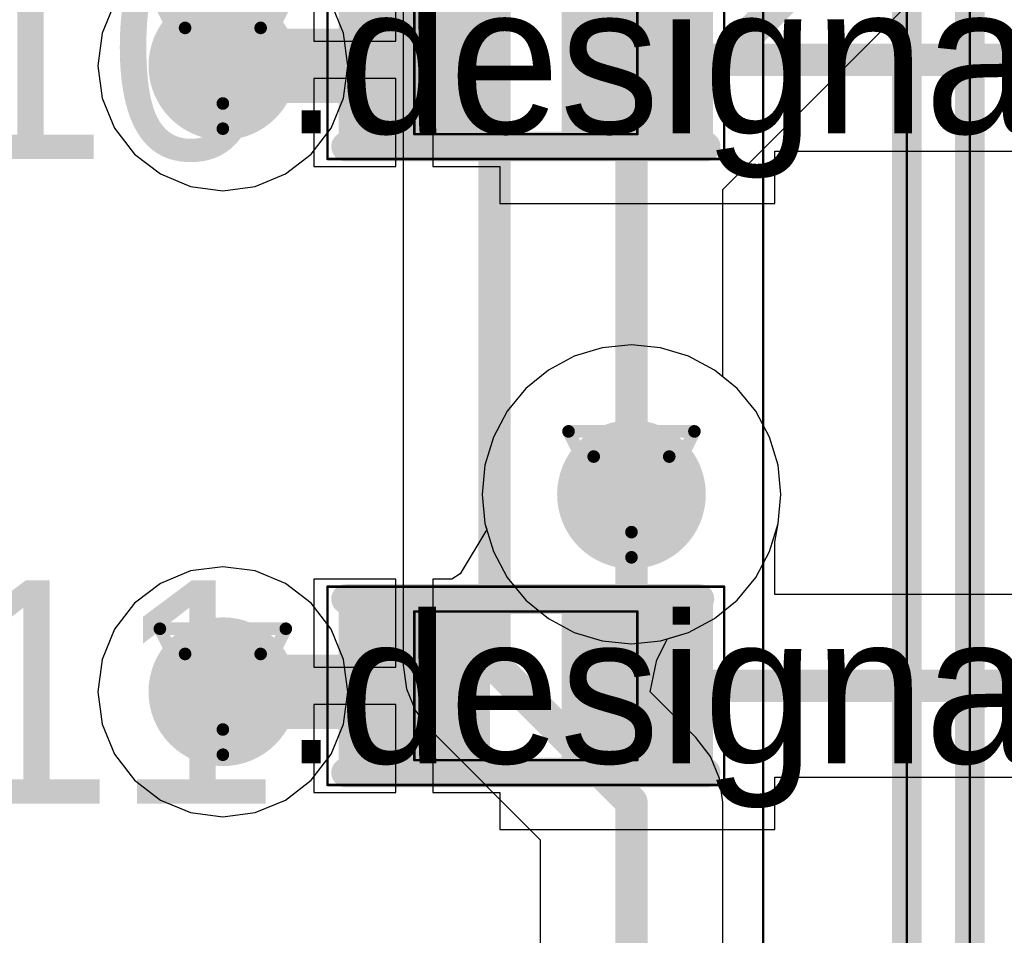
# Model space of a CAD drawing. Header units: millimetres. Extents: x 138 to 555, y 26 to 334.
# Tile 82 of 256: x 336.15 to 340.12, y 106.95 to 110.64. Entities that reach past the tile are written whole.
import ezdxf

# ---------------------------------------------------------------- set-up
doc = ezdxf.new("R2010")
doc.units = ezdxf.units.MM
for name, color, linetype in [('BottomLayer', 5, 'Continuous'), ('DrillDrawing', 1, 'Continuous'), ('Mechanical20', 56, 'Continuous'), ('Mechanical27', 56, 'Continuous'), ('MidLayer1', 16, 'Continuous'), ('MidLayer2', 76, 'Continuous'), ('MidLayer3', 90, 'Continuous'), ('MidLayer4', 156, 'Continuous'), ('MultiLayer', 9, 'Continuous'), ('TopLayer', 1, 'Continuous'), ('TopOverlay', 2, 'Continuous'), ('TopPaste', 8, 'Continuous'), ('TopSolder', 216, 'Continuous'), ('ViaHoleLayer', 16, 'Continuous')]:
    doc.layers.add(name, color=color, linetype=linetype)

# ---------------------------------------------------------------- blocks, each defined once
blk = doc.blocks.new('C0402_499')
at = {"layer": 'Mechanical20', "const_width": 0.01}
for points in [[(-0.8, 0.4), (0.8, 0.4)], [(-0.8, -0.4), (-0.8, 0.4)], [(0.8, -0.4), (0.8, 0.4)], [(-0.8, -0.4), (0.8, -0.4)]]:
    blk.add_lwpolyline(points, dxfattribs=at)
at = {"layer": 'Mechanical20', "const_width": 0.005}
for points in [[(-0.8025, 0.4, 1), (-0.7975, 0.4, 1)], [(-0.8025, 0.4, 1), (-0.7975, 0.4, 1)], [(0.7975, 0.4, 1), (0.8025, 0.4, 1)], [(0.7975, 0.4, 1), (0.8025, 0.4, 1)], [(-0.8025, -0.4, 1), (-0.7975, -0.4, 1)], [(-0.8025, -0.4, 1), (-0.7975, -0.4, 1)], [(0.7975, -0.4, 1), (0.8025, -0.4, 1)], [(0.7975, -0.4, 1), (0.8025, -0.4, 1)]]:
    blk.add_lwpolyline(points, format="xyb", close=True, dxfattribs=at)
at = {"layer": 'Mechanical27', "const_width": 0.01}
for points in [[(-0.45, 0.3), (0.45, 0.3)], [(-0.45, -0.3), (-0.45, 0.3)], [(0.45, -0.3), (0.45, 0.3)], [(-0.45, -0.3), (0.45, -0.3)]]:
    blk.add_lwpolyline(points, dxfattribs=at)
at = {"layer": 'Mechanical27', "const_width": 0.005}
for points in [[(-0.4525, 0.3, 1), (-0.4475, 0.3, 1)], [(-0.4525, 0.3, 1), (-0.4475, 0.3, 1)], [(0.4475, 0.3, 1), (0.4525, 0.3, 1)], [(0.4475, 0.3, 1), (0.4525, 0.3, 1)], [(-0.4525, -0.3, 1), (-0.4475, -0.3, 1)], [(-0.4525, -0.3, 1), (-0.4475, -0.3, 1)], [(0.4475, -0.3, 1), (0.4525, -0.3, 1)], [(0.4475, -0.3, 1), (0.4525, -0.3, 1)]]:
    blk.add_lwpolyline(points, format="xyb", close=True, dxfattribs=at)
at = {"layer": 'TopLayer'}
for points in [[(-0.195, -0.28), (-0.195, 0.28), (-0.705, -0.28), (-0.705, 0.28)], [(0.705, -0.28), (0.705, 0.28), (0.195, -0.28), (0.195, 0.28)]]:
    blk.add_solid(points, dxfattribs=at)
at = {"layer": 'TopOverlay', "const_width": 0.12}
for points in [[(-0.725, 0.35), (0.7, 0.35)], [(-0.725, -0.35), (0.725, -0.35)]]:
    blk.add_lwpolyline(points, dxfattribs=at)
at = {"layer": 'TopOverlay', "const_width": 0.06}
for points in [[(-0.755, 0.35, 1), (-0.695, 0.35, 1)], [(0.67, 0.35, 1), (0.73, 0.35, 1)], [(-0.755, -0.35, 1), (-0.695, -0.35, 1)], [(0.695, -0.35, 1), (0.755, -0.35, 1)]]:
    blk.add_lwpolyline(points, format="xyb", close=True, dxfattribs=at)
at = {"layer": 'TopPaste'}
for points in [[(-0.195, -0.28), (-0.195, 0.28), (-0.705, -0.28), (-0.705, 0.28)], [(0.705, -0.28), (0.705, 0.28), (0.195, -0.28), (0.195, 0.28)]]:
    blk.add_solid(points, dxfattribs=at)
at = {"layer": 'TopSolder'}
for points in [[(-0.145, -0.33), (-0.145, 0.33), (-0.755, -0.33), (-0.755, 0.33)], [(0.755, -0.33), (0.755, 0.33), (0.145, -0.33), (0.145, 0.33)]]:
    blk.add_solid(points, dxfattribs=at)
blk = doc.blocks.new('CON_SAMTEC_TST_117_01_T_D_519')
at = {"layer": 'Mechanical20', "const_width": 0.01}
blk.add_lwpolyline([(-25.4, 5.025), (25.6, 5.025)], dxfattribs=at)
at = {"layer": 'Mechanical27', "const_width": 0.01}
for points in [[(0.9525, 4.445), (24.13, 4.445)], [(-25.146, 4.191), (25.146, 4.191)]]:
    blk.add_lwpolyline(points, dxfattribs=at)
at = {"layer": 'TopOverlay', "const_width": 0.12}
for points in [[(0.9525, 4.445), (24.13, 4.445)], [(-25.146, 4.191), (25.146, 4.191)]]:
    blk.add_lwpolyline(points, dxfattribs=at)
blk = doc.blocks.new('C0402_850')
at = {"layer": 'Mechanical20', "const_width": 0.01}
for points in [[(-0.8, 0.4), (0.8, 0.4)], [(-0.8, -0.4), (-0.8, 0.4)], [(0.8, -0.4), (0.8, 0.4)], [(-0.8, -0.4), (0.8, -0.4)]]:
    blk.add_lwpolyline(points, dxfattribs=at)
at = {"layer": 'Mechanical20', "const_width": 0.005}
for points in [[(-0.8025, 0.4, 1), (-0.7975, 0.4, 1)], [(-0.8025, 0.4, 1), (-0.7975, 0.4, 1)], [(0.7975, 0.4, 1), (0.8025, 0.4, 1)], [(0.7975, 0.4, 1), (0.8025, 0.4, 1)], [(-0.8025, -0.4, 1), (-0.7975, -0.4, 1)], [(-0.8025, -0.4, 1), (-0.7975, -0.4, 1)], [(0.7975, -0.4, 1), (0.8025, -0.4, 1)], [(0.7975, -0.4, 1), (0.8025, -0.4, 1)]]:
    blk.add_lwpolyline(points, format="xyb", close=True, dxfattribs=at)
at = {"layer": 'Mechanical27', "const_width": 0.01}
for points in [[(-0.45, 0.3), (0.45, 0.3)], [(-0.45, -0.3), (-0.45, 0.3)], [(0.45, -0.3), (0.45, 0.3)], [(-0.45, -0.3), (0.45, -0.3)]]:
    blk.add_lwpolyline(points, dxfattribs=at)
at = {"layer": 'Mechanical27', "const_width": 0.005}
for points in [[(-0.4525, 0.3, 1), (-0.4475, 0.3, 1)], [(-0.4525, 0.3, 1), (-0.4475, 0.3, 1)], [(0.4475, 0.3, 1), (0.4525, 0.3, 1)], [(0.4475, 0.3, 1), (0.4525, 0.3, 1)], [(-0.4525, -0.3, 1), (-0.4475, -0.3, 1)], [(-0.4525, -0.3, 1), (-0.4475, -0.3, 1)], [(0.4475, -0.3, 1), (0.4525, -0.3, 1)], [(0.4475, -0.3, 1), (0.4525, -0.3, 1)]]:
    blk.add_lwpolyline(points, format="xyb", close=True, dxfattribs=at)
at = {"layer": 'TopLayer'}
for points in [[(-0.195, -0.28), (-0.195, 0.28), (-0.705, -0.28), (-0.705, 0.28)], [(0.705, -0.28), (0.705, 0.28), (0.195, -0.28), (0.195, 0.28)]]:
    blk.add_solid(points, dxfattribs=at)
at = {"layer": 'TopOverlay', "const_width": 0.12}
for points in [[(-0.725, 0.35), (0.7, 0.35)], [(-0.725, -0.35), (0.725, -0.35)]]:
    blk.add_lwpolyline(points, dxfattribs=at)
at = {"layer": 'TopOverlay', "const_width": 0.06}
for points in [[(-0.755, 0.35, 1), (-0.695, 0.35, 1)], [(0.67, 0.35, 1), (0.73, 0.35, 1)], [(-0.755, -0.35, 1), (-0.695, -0.35, 1)], [(0.695, -0.35, 1), (0.755, -0.35, 1)]]:
    blk.add_lwpolyline(points, format="xyb", close=True, dxfattribs=at)
at = {"layer": 'TopPaste'}
for points in [[(-0.195, -0.28), (-0.195, 0.28), (-0.705, -0.28), (-0.705, 0.28)], [(0.705, -0.28), (0.705, 0.28), (0.195, -0.28), (0.195, 0.28)]]:
    blk.add_solid(points, dxfattribs=at)
at = {"layer": 'TopSolder'}
for points in [[(-0.145, -0.33), (-0.145, 0.33), (-0.755, -0.33), (-0.755, 0.33)], [(0.755, -0.33), (0.755, 0.33), (0.145, -0.33), (0.145, 0.33)]]:
    blk.add_solid(points, dxfattribs=at)

msp = doc.modelspace()

# ---------------------------------------------------------------- linework, layer by layer
at = {"layer": 'BottomLayer'}
for p, q in [((337.6938, 127.9854), (337.6938, 108.041)), ((338.9826, 109.9597), (339.793, 110.7701)), ((339.9777, 110.6936), (339.9777, 91.9588)), ((338.9826, 109.2037), (338.9826, 109.9597)), ((339.0407, 109.1559), (338.9826, 109.2037)), ((339.1157, 109.0646), (339.0407, 109.1559)), ((339.1714, 108.9603), (339.1157, 109.0646)), ((339.2057, 108.8472), (339.1714, 108.9603)), ((339.2173, 108.7296), (339.2057, 108.8472)), ((339.2057, 108.612), (339.2173, 108.7296)), ((339.1714, 108.4989), (339.2057, 108.612)), ((339.1157, 108.3947), (339.1714, 108.4989)), ((339.0407, 108.3033), (339.1157, 108.3947)), ((338.9494, 108.2283), (339.0407, 108.3033)), ((338.8451, 108.1726), (338.9494, 108.2283)), ((338.7597, 108.1467), (338.8451, 108.1726)), ((338.7165, 108.0618), (338.7597, 108.1467)), ((338.6904, 107.9332), (338.7165, 108.0618)), ((337.6938, 108.041), (337.7064, 107.9457)), ((337.7064, 107.9457), (337.7432, 107.8569)), ((338.8747, 107.7488), (338.6904, 107.9332)), ((337.7432, 107.8569), (337.8017, 107.7806)), ((337.8017, 107.7806), (338.2463, 107.336)), ((338.9332, 107.6726), (338.8747, 107.7488)), ((338.97, 107.5838), (338.9332, 107.6726)), ((338.9826, 107.4885), (338.97, 107.5838)), ((338.9826, 106.6537), (338.9826, 107.4885)), ((338.2463, 107.336), (338.2463, 106.6537))]:
    msp.add_line(p, q, dxfattribs=at)
at = {"layer": 'BottomLayer', "const_width": 0.13}
for points in [[(338.062, 108.041), (338.062, 127.9854)], [(338.6144, 110.1122), (339.9745, 111.4723)], [(338.6144, 108.7296), (338.6144, 110.1122)], [(338.062, 108.041), (338.6144, 107.4885)], [(338.6144, 106.1796), (338.6144, 107.4885)]]:
    msp.add_lwpolyline(points, dxfattribs=at)
at = {"layer": 'BottomLayer'}
for points, const_width in [([(336.816, 110.4585, 1), (337.116, 110.4585, 1)], 0.3), ([(338.5819, 110.1122, 1), (338.6469, 110.1122, 1)], 0.065), ([(338.5819, 110.1122, 1), (338.6469, 110.1122, 1)], 0.065), ([(338.4644, 108.7296, 1), (338.7644, 108.7296, 1)], 0.3), ([(338.5819, 108.7296, 1), (338.6469, 108.7296, 1)], 0.065), ([(336.816, 107.9335, 1), (337.116, 107.9335, 1)], 0.3), ([(338.0295, 108.041, 1), (338.0945, 108.041, 1)], 0.065), ([(338.0295, 108.041, 1), (338.0945, 108.041, 1)], 0.065), ([(338.5819, 107.4885, 1), (338.6469, 107.4885, 1)], 0.065), ([(338.5819, 107.4885, 1), (338.6469, 107.4885, 1)], 0.065)]:
    msp.add_lwpolyline(points, format="xyb", close=True, dxfattribs=dict(at, const_width=const_width))
at = {"layer": 'DrillDrawing', "const_width": 0.0508}
for points in [[(336.712, 110.7125), (336.966, 110.2045)], [(336.966, 110.2045), (337.22, 110.7125)], [(336.8136, 110.6109), (337.1184, 110.6109)], [(336.8136, 110.6109), (336.966, 110.3061)], [(336.966, 110.3061), (337.1184, 110.6109)], [(338.3604, 108.9836), (338.8684, 108.9836)], [(338.3604, 108.9836), (338.6144, 108.4756)], [(338.6144, 108.4756), (338.8684, 108.9836)], [(338.462, 108.882), (338.7668, 108.882)], [(338.462, 108.882), (338.6144, 108.5772)], [(338.6144, 108.5772), (338.7668, 108.882)], [(336.712, 108.1875), (337.22, 108.1875)], [(336.712, 108.1875), (336.966, 107.6795)], [(336.966, 107.6795), (337.22, 108.1875)], [(336.8136, 108.0859), (337.1184, 108.0859)], [(336.8136, 108.0859), (336.966, 107.7811)], [(336.966, 107.7811), (337.1184, 108.0859)]]:
    msp.add_lwpolyline(points, dxfattribs=at)
at = {"layer": 'DrillDrawing', "const_width": 0.0254}
for points in [[(336.8009, 110.6109, 1), (336.8263, 110.6109, 1)], [(336.8009, 110.6109, 1), (336.8263, 110.6109, 1)], [(337.1057, 110.6109, 1), (337.1311, 110.6109, 1)], [(337.1057, 110.6109, 1), (337.1311, 110.6109, 1)], [(336.9533, 110.3061, 1), (336.9787, 110.3061, 1)], [(336.9533, 110.3061, 1), (336.9787, 110.3061, 1)], [(336.9533, 110.2045, 1), (336.9787, 110.2045, 1)], [(336.9533, 110.2045, 1), (336.9787, 110.2045, 1)], [(338.3477, 108.9836, 1), (338.3731, 108.9836, 1)], [(338.3477, 108.9836, 1), (338.3731, 108.9836, 1)], [(338.8557, 108.9836, 1), (338.8811, 108.9836, 1)], [(338.8557, 108.9836, 1), (338.8811, 108.9836, 1)], [(338.4493, 108.882, 1), (338.4747, 108.882, 1)], [(338.4493, 108.882, 1), (338.4747, 108.882, 1)], [(338.7541, 108.882, 1), (338.7795, 108.882, 1)], [(338.7541, 108.882, 1), (338.7795, 108.882, 1)], [(338.6017, 108.5772, 1), (338.6271, 108.5772, 1)], [(338.6017, 108.5772, 1), (338.6271, 108.5772, 1)], [(338.6017, 108.4756, 1), (338.6271, 108.4756, 1)], [(338.6017, 108.4756, 1), (338.6271, 108.4756, 1)], [(336.6993, 108.1875, 1), (336.7247, 108.1875, 1)], [(336.6993, 108.1875, 1), (336.7247, 108.1875, 1)], [(337.2073, 108.1875, 1), (337.2327, 108.1875, 1)], [(337.2073, 108.1875, 1), (337.2327, 108.1875, 1)], [(336.8009, 108.0859, 1), (336.8263, 108.0859, 1)], [(336.8009, 108.0859, 1), (336.8263, 108.0859, 1)], [(337.1057, 108.0859, 1), (337.1311, 108.0859, 1)], [(337.1057, 108.0859, 1), (337.1311, 108.0859, 1)], [(336.9533, 107.7811, 1), (336.9787, 107.7811, 1)], [(336.9533, 107.7811, 1), (336.9787, 107.7811, 1)], [(336.9533, 107.6795, 1), (336.9787, 107.6795, 1)], [(336.9533, 107.6795, 1), (336.9787, 107.6795, 1)]]:
    msp.add_lwpolyline(points, format="xyb", close=True, dxfattribs=at)
at = {"layer": 'MidLayer1'}
for p, q in [((336.5293, 110.7107), (336.4789, 110.5891)), ((337.4532, 110.5891), (337.4028, 110.7107)), ((336.4789, 110.5891), (336.4617, 110.4585)), ((337.4704, 110.4585), (337.4532, 110.5891)), ((336.4617, 110.4585), (336.4789, 110.328)), ((337.4532, 110.328), (337.4704, 110.4585)), ((336.4789, 110.328), (336.5293, 110.2064)), ((337.4028, 110.2064), (337.4532, 110.328)), ((336.5293, 110.2064), (336.6094, 110.1019)), ((337.3226, 110.1019), (337.4028, 110.2064)), ((336.6094, 110.1019), (336.7139, 110.0218)), ((337.2182, 110.0218), (337.3226, 110.1019)), ((336.7139, 110.0218), (336.8355, 109.9714)), ((337.0966, 109.9714), (337.2182, 110.0218)), ((336.8355, 109.9714), (336.966, 109.9542)), ((336.966, 109.9542), (337.0966, 109.9714)), ((338.4968, 109.3209), (338.3837, 109.2866)), ((338.6144, 109.3325), (338.4968, 109.3209)), ((338.732, 109.3209), (338.6144, 109.3325)), ((338.8451, 109.2866), (338.732, 109.3209)), ((338.3837, 109.2866), (338.2795, 109.2309)), ((338.9494, 109.2309), (338.8451, 109.2866)), ((338.2795, 109.2309), (338.1881, 109.1559)), ((339.0407, 109.1559), (338.9494, 109.2309)), ((338.1881, 109.1559), (338.1131, 109.0646)), ((339.1157, 109.0646), (339.0407, 109.1559)), ((338.1131, 109.0646), (338.0574, 108.9603)), ((339.1714, 108.9603), (339.1157, 109.0646)), ((338.0574, 108.9603), (338.0231, 108.8472)), ((339.2057, 108.8472), (339.1714, 108.9603)), ((338.0231, 108.8472), (338.0115, 108.7296)), ((339.2173, 108.7296), (339.2057, 108.8472)), ((338.0115, 108.7296), (338.0231, 108.612)), ((339.2057, 108.612), (339.2173, 108.7296)), ((338.0231, 108.612), (338.0574, 108.4989)), ((339.1714, 108.4989), (339.2057, 108.612)), ((338.0574, 108.4989), (338.1131, 108.3947)), ((339.1157, 108.3947), (339.1714, 108.4989)), ((336.8355, 108.4207), (336.7139, 108.3703)), ((336.966, 108.4379), (336.8355, 108.4207)), ((337.0966, 108.4207), (336.966, 108.4379)), ((337.2182, 108.3703), (337.0966, 108.4207)), ((336.7139, 108.3703), (336.6094, 108.2902)), ((337.3226, 108.2902), (337.2182, 108.3703)), ((338.1131, 108.3947), (338.1881, 108.3033)), ((339.0407, 108.3033), (339.1157, 108.3947)), ((336.6094, 108.2902), (336.5293, 108.1857)), ((337.4028, 108.1857), (337.3226, 108.2902)), ((338.1881, 108.3033), (338.2795, 108.2283)), ((338.9494, 108.2283), (339.0407, 108.3033)), ((338.2795, 108.2283), (338.3837, 108.1726)), ((338.8451, 108.1726), (338.9494, 108.2283)), ((336.5293, 108.1857), (336.4789, 108.0641)), ((337.4532, 108.0641), (337.4028, 108.1857)), ((338.3837, 108.1726), (338.4968, 108.1383)), ((338.732, 108.1383), (338.8451, 108.1726)), ((338.4968, 108.1383), (338.6144, 108.1267)), ((338.6144, 108.1267), (338.732, 108.1383)), ((336.4789, 108.0641), (336.4617, 107.9335)), ((337.4704, 107.9335), (337.4532, 108.0641)), ((336.4617, 107.9335), (336.4789, 107.803)), ((337.4532, 107.803), (337.4704, 107.9335)), ((336.4789, 107.803), (336.5293, 107.6814)), ((337.4028, 107.6814), (337.4532, 107.803)), ((336.5293, 107.6814), (336.6094, 107.5769)), ((337.3226, 107.5769), (337.4028, 107.6814)), ((336.6094, 107.5769), (336.7139, 107.4968)), ((337.2182, 107.4968), (337.3226, 107.5769)), ((336.7139, 107.4968), (336.8355, 107.4464)), ((337.0966, 107.4464), (337.2182, 107.4968)), ((336.8355, 107.4464), (336.966, 107.4292)), ((336.966, 107.4292), (337.0966, 107.4464))]:
    msp.add_line(p, q, dxfattribs=at)
at = {"layer": 'MidLayer1', "const_width": 0.3}
for points in [[(336.816, 110.4585, 1), (337.116, 110.4585, 1)], [(338.4644, 108.7296, 1), (338.7644, 108.7296, 1)], [(336.816, 107.9335, 1), (337.116, 107.9335, 1)]]:
    msp.add_lwpolyline(points, format="xyb", close=True, dxfattribs=at)
at = {"layer": 'MidLayer2'}
for p, q in [((338.4968, 109.3209), (338.3837, 109.2866)), ((338.6144, 109.3325), (338.4968, 109.3209)), ((338.732, 109.3209), (338.6144, 109.3325)), ((338.8451, 109.2866), (338.732, 109.3209)), ((338.3837, 109.2866), (338.2795, 109.2309)), ((338.9494, 109.2309), (338.8451, 109.2866)), ((338.2795, 109.2309), (338.1881, 109.1559)), ((339.0407, 109.1559), (338.9494, 109.2309)), ((338.1881, 109.1559), (338.1131, 109.0646)), ((339.1157, 109.0646), (339.0407, 109.1559)), ((338.1131, 109.0646), (338.0574, 108.9603)), ((339.1714, 108.9603), (339.1157, 109.0646)), ((338.0574, 108.9603), (338.0231, 108.8472)), ((339.2057, 108.8472), (339.1714, 108.9603)), ((338.0231, 108.8472), (338.0115, 108.7296)), ((339.2173, 108.7296), (339.2057, 108.8472)), ((338.0115, 108.7296), (338.0231, 108.612)), ((339.2057, 108.612), (339.2173, 108.7296)), ((338.0231, 108.612), (338.0574, 108.4989)), ((339.1714, 108.4989), (339.2057, 108.612)), ((338.0574, 108.4989), (338.1131, 108.3947)), ((339.1157, 108.3947), (339.1714, 108.4989)), ((338.1131, 108.3947), (338.1881, 108.3033)), ((339.0407, 108.3033), (339.1157, 108.3947)), ((338.1881, 108.3033), (338.2795, 108.2283)), ((338.9494, 108.2283), (339.0407, 108.3033)), ((338.2795, 108.2283), (338.3837, 108.1726)), ((338.8451, 108.1726), (338.9494, 108.2283)), ((338.3837, 108.1726), (338.4968, 108.1383)), ((338.732, 108.1383), (338.8451, 108.1726)), ((338.4968, 108.1383), (338.6144, 108.1267)), ((338.6144, 108.1267), (338.732, 108.1383))]:
    msp.add_line(p, q, dxfattribs=at)
at = {"layer": 'MidLayer2', "const_width": 0.3}
for points in [[(336.816, 110.4585, 1), (337.116, 110.4585, 1)], [(338.4644, 108.7296, 1), (338.7644, 108.7296, 1)], [(336.816, 107.9335, 1), (337.116, 107.9335, 1)]]:
    msp.add_lwpolyline(points, format="xyb", close=True, dxfattribs=at)
at = {"layer": 'MidLayer3'}
for p, q in [((338.4968, 109.3209), (338.3837, 109.2866)), ((338.6144, 109.3325), (338.4968, 109.3209)), ((338.732, 109.3209), (338.6144, 109.3325)), ((338.8451, 109.2866), (338.732, 109.3209)), ((338.3837, 109.2866), (338.2795, 109.2309)), ((338.9494, 109.2309), (338.8451, 109.2866)), ((338.2795, 109.2309), (338.1881, 109.1559)), ((339.0407, 109.1559), (338.9494, 109.2309)), ((338.1881, 109.1559), (338.1131, 109.0646)), ((339.1157, 109.0646), (339.0407, 109.1559)), ((338.1131, 109.0646), (338.0574, 108.9603)), ((339.1714, 108.9603), (339.1157, 109.0646)), ((338.0574, 108.9603), (338.0231, 108.8472)), ((339.2057, 108.8472), (339.1714, 108.9603)), ((338.0231, 108.8472), (338.0115, 108.7296)), ((339.2173, 108.7296), (339.2057, 108.8472)), ((338.0115, 108.7296), (338.0231, 108.612)), ((339.2057, 108.612), (339.2173, 108.7296)), ((338.0231, 108.612), (338.0574, 108.4989)), ((339.1714, 108.4989), (339.2057, 108.612)), ((338.0574, 108.4989), (338.1131, 108.3947)), ((339.1157, 108.3947), (339.1714, 108.4989)), ((338.1131, 108.3947), (338.1881, 108.3033)), ((339.0407, 108.3033), (339.1157, 108.3947)), ((338.1881, 108.3033), (338.2795, 108.2283)), ((338.9494, 108.2283), (339.0407, 108.3033)), ((338.2795, 108.2283), (338.3837, 108.1726)), ((338.8451, 108.1726), (338.9494, 108.2283)), ((338.3837, 108.1726), (338.4968, 108.1383)), ((338.732, 108.1383), (338.8451, 108.1726)), ((338.4968, 108.1383), (338.6144, 108.1267)), ((338.6144, 108.1267), (338.732, 108.1383))]:
    msp.add_line(p, q, dxfattribs=at)
at = {"layer": 'MidLayer3', "const_width": 0.3}
for points in [[(336.816, 110.4585, 1), (337.116, 110.4585, 1)], [(338.4644, 108.7296, 1), (338.7644, 108.7296, 1)], [(336.816, 107.9335, 1), (337.116, 107.9335, 1)]]:
    msp.add_lwpolyline(points, format="xyb", close=True, dxfattribs=at)
at = {"layer": 'MidLayer4'}
for p, q in [((336.5293, 110.7107), (336.4789, 110.5891)), ((337.4532, 110.5891), (337.4028, 110.7107)), ((336.4789, 110.5891), (336.4617, 110.4585)), ((337.4704, 110.4585), (337.4532, 110.5891)), ((336.4617, 110.4585), (336.4789, 110.328)), ((337.4532, 110.328), (337.4704, 110.4585)), ((336.4789, 110.328), (336.5293, 110.2064)), ((337.4028, 110.2064), (337.4532, 110.328)), ((336.5293, 110.2064), (336.6094, 110.1019)), ((337.3226, 110.1019), (337.4028, 110.2064)), ((336.6094, 110.1019), (336.7139, 110.0218)), ((337.2182, 110.0218), (337.3226, 110.1019)), ((336.7139, 110.0218), (336.8355, 109.9714)), ((337.0966, 109.9714), (337.2182, 110.0218)), ((336.8355, 109.9714), (336.966, 109.9542)), ((336.966, 109.9542), (337.0966, 109.9714)), ((338.4968, 109.3209), (338.3837, 109.2866)), ((338.6144, 109.3325), (338.4968, 109.3209)), ((338.732, 109.3209), (338.6144, 109.3325)), ((338.8451, 109.2866), (338.732, 109.3209)), ((338.3837, 109.2866), (338.2795, 109.2309)), ((338.9494, 109.2309), (338.8451, 109.2866)), ((338.2795, 109.2309), (338.1881, 109.1559)), ((339.0407, 109.1559), (338.9494, 109.2309)), ((338.1881, 109.1559), (338.1131, 109.0646)), ((339.1157, 109.0646), (339.0407, 109.1559)), ((338.1131, 109.0646), (338.0574, 108.9603)), ((339.1714, 108.9603), (339.1157, 109.0646)), ((338.0574, 108.9603), (338.0231, 108.8472)), ((339.2057, 108.8472), (339.1714, 108.9603)), ((338.0231, 108.8472), (338.0115, 108.7296)), ((339.2173, 108.7296), (339.2057, 108.8472)), ((338.0115, 108.7296), (338.0231, 108.612)), ((339.2057, 108.612), (339.2173, 108.7296)), ((338.0231, 108.612), (338.0574, 108.4989)), ((339.1714, 108.4989), (339.2057, 108.612)), ((338.0574, 108.4989), (338.1131, 108.3947)), ((339.1157, 108.3947), (339.1714, 108.4989)), ((336.8355, 108.4207), (336.7139, 108.3703)), ((336.966, 108.4379), (336.8355, 108.4207)), ((337.0966, 108.4207), (336.966, 108.4379)), ((337.2182, 108.3703), (337.0966, 108.4207)), ((336.7139, 108.3703), (336.6094, 108.2902)), ((337.3226, 108.2902), (337.2182, 108.3703)), ((338.1131, 108.3947), (338.1881, 108.3033)), ((339.0407, 108.3033), (339.1157, 108.3947)), ((336.6094, 108.2902), (336.5293, 108.1857)), ((337.4028, 108.1857), (337.3226, 108.2902)), ((338.1881, 108.3033), (338.2795, 108.2283)), ((338.9494, 108.2283), (339.0407, 108.3033)), ((338.2795, 108.2283), (338.3837, 108.1726)), ((338.8451, 108.1726), (338.9494, 108.2283)), ((336.5293, 108.1857), (336.4789, 108.0641)), ((337.4532, 108.0641), (337.4028, 108.1857)), ((338.3837, 108.1726), (338.4968, 108.1383)), ((338.732, 108.1383), (338.8451, 108.1726)), ((338.4968, 108.1383), (338.6144, 108.1267)), ((338.6144, 108.1267), (338.732, 108.1383)), ((336.4789, 108.0641), (336.4617, 107.9335)), ((337.4704, 107.9335), (337.4532, 108.0641)), ((336.4617, 107.9335), (336.4789, 107.803)), ((337.4532, 107.803), (337.4704, 107.9335)), ((336.4789, 107.803), (336.5293, 107.6814)), ((337.4028, 107.6814), (337.4532, 107.803)), ((336.5293, 107.6814), (336.6094, 107.5769)), ((337.3226, 107.5769), (337.4028, 107.6814)), ((336.6094, 107.5769), (336.7139, 107.4968)), ((337.2182, 107.4968), (337.3226, 107.5769)), ((336.7139, 107.4968), (336.8355, 107.4464)), ((337.0966, 107.4464), (337.2182, 107.4968)), ((336.8355, 107.4464), (336.966, 107.4292)), ((336.966, 107.4292), (337.0966, 107.4464))]:
    msp.add_line(p, q, dxfattribs=at)
at = {"layer": 'MidLayer4', "const_width": 0.3}
for points in [[(336.816, 110.4585, 1), (337.116, 110.4585, 1)], [(338.4644, 108.7296, 1), (338.7644, 108.7296, 1)], [(336.816, 107.9335, 1), (337.116, 107.9335, 1)]]:
    msp.add_lwpolyline(points, format="xyb", close=True, dxfattribs=at)
at = {"layer": 'MultiLayer', "const_width": 0.3}
for points in [[(336.816, 110.4585, 1), (337.116, 110.4585, 1)], [(338.4644, 108.7296, 1), (338.7644, 108.7296, 1)], [(336.816, 107.9335, 1), (337.116, 107.9335, 1)]]:
    msp.add_lwpolyline(points, format="xyb", close=True, dxfattribs=at)
at = {"layer": 'TopLayer'}
for p, q in [((337.3333, 110.9124), (337.3333, 110.5574)), ((337.6633, 110.5574), (337.6633, 110.9124)), ((337.8133, 110.9124), (337.8133, 110.4824)), ((337.3333, 110.5574), (337.6633, 110.5574)), ((337.8133, 110.4824), (337.8133, 110.0524)), ((337.6633, 110.4074), (337.3333, 110.4074)), ((337.3333, 110.4074), (337.3333, 110.0524)), ((337.6633, 110.0524), (337.6633, 110.4074)), ((339.1933, 109.9024), (339.1933, 110.1142)), ((339.1933, 110.1142), (342.0233, 110.1142)), ((337.3333, 110.0524), (337.6633, 110.0524)), ((337.8133, 110.0524), (338.0833, 110.0524)), ((338.0833, 110.0524), (338.0833, 109.9024)), ((338.0833, 109.9024), (339.1933, 109.9024)), ((338.4968, 109.3209), (338.3837, 109.2866)), ((338.6144, 109.3325), (338.4968, 109.3209)), ((338.732, 109.3209), (338.6144, 109.3325)), ((338.8451, 109.2866), (338.732, 109.3209)), ((338.3837, 109.2866), (338.2795, 109.2309)), ((338.9494, 109.2309), (338.8451, 109.2866)), ((338.2795, 109.2309), (338.1881, 109.1559)), ((339.0407, 109.1559), (338.9494, 109.2309)), ((338.1881, 109.1559), (338.1131, 109.0646)), ((339.1157, 109.0646), (339.0407, 109.1559)), ((338.1131, 109.0646), (338.0574, 108.9603)), ((339.1714, 108.9603), (339.1157, 109.0646)), ((338.0574, 108.9603), (338.0231, 108.8472)), ((339.2057, 108.8472), (339.1714, 108.9603)), ((338.0231, 108.8472), (338.0115, 108.7296)), ((339.2173, 108.7296), (339.2057, 108.8472)), ((338.0115, 108.7296), (338.0231, 108.612)), ((339.2057, 108.612), (339.2173, 108.7296)), ((338.0231, 108.612), (338.0306, 108.5874)), ((339.1933, 108.5374), (339.2057, 108.612)), ((338.0306, 108.5874), (337.9231, 108.4093)), ((339.1933, 108.3255), (339.1933, 108.5374)), ((339.1933, 108.5374), (339.1933, 108.5374)), ((339.1933, 108.5374), (339.1933, 108.5374)), ((337.9231, 108.4093), (337.8902, 108.3874)), ((337.6633, 108.3874), (337.3333, 108.3874)), ((337.3333, 108.3874), (337.3333, 108.0324)), ((337.6633, 108.0324), (337.6633, 108.3874)), ((337.8902, 108.3874), (337.8133, 108.3874)), ((337.8133, 108.3874), (337.8133, 107.9574)), ((342.0258, 108.3255), (339.1933, 108.3255)), ((337.3333, 108.0324), (337.6633, 108.0324)), ((337.8133, 107.9574), (337.8133, 107.5274)), ((337.6633, 107.8824), (337.3333, 107.8824)), ((337.3333, 107.8824), (337.3333, 107.5274)), ((337.6633, 107.5274), (337.6633, 107.8824)), ((339.1933, 107.3774), (339.1933, 107.5892)), ((339.1933, 107.5892), (341.9654, 107.5892)), ((337.3333, 107.5274), (337.6633, 107.5274)), ((337.8133, 107.5274), (338.0833, 107.5274)), ((338.0833, 107.5274), (338.0833, 107.3774)), ((338.0833, 107.3774), (339.1933, 107.3774))]:
    msp.add_line(p, q, dxfattribs=at)
for points, const_width in [([(338.6144, 110.5062), (338.6144, 111.2546)], 0.13), ([(337.7144, 110.4585), (337.7383, 110.4824)], 0.3), ([(336.966, 110.4585), (337.7144, 110.4585)], 0.3), ([(338.6144, 110.5062), (338.6383, 110.4824)], 0.13), ([(338.6383, 110.4824), (338.6621, 110.4585)], 0.13), ([(338.6383, 110.4824), (344.1705, 110.4824)], 0.13), ([(338.6144, 107.9812), (338.6144, 108.7296)], 0.13), ([(336.966, 107.9335), (337.7144, 107.9335)], 0.3), ([(337.7144, 107.9335), (337.7383, 107.9574)], 0.3), ([(338.6144, 107.9812), (338.6383, 107.9574)], 0.13), ([(338.6383, 107.9574), (338.6621, 107.9335)], 0.13), ([(338.6383, 107.9574), (344.1705, 107.9574)], 0.13)]:
    msp.add_lwpolyline(points, dxfattribs=dict(at, const_width=const_width))
for points, const_width in [([(336.816, 110.4585, 1), (337.116, 110.4585, 1)], 0.3), ([(337.6633, 110.4824, 1), (337.8133, 110.4824, 1)], 0.15), ([(336.891, 110.4585, 1), (337.041, 110.4585, 1)], 0.15), ([(337.6394, 110.4585, 1), (337.7894, 110.4585, 1)], 0.15), ([(337.6394, 110.4585, 1), (337.7894, 110.4585, 1)], 0.15), ([(338.5819, 110.5062, 1), (338.6469, 110.5062, 1)], 0.065), ([(338.5819, 110.5062, 1), (338.6469, 110.5062, 1)], 0.065), ([(338.6058, 110.4824, 1), (338.6708, 110.4824, 1)], 0.065), ([(338.6058, 110.4824, 1), (338.6708, 110.4824, 1)], 0.065), ([(338.6058, 110.4824, 1), (338.6708, 110.4824, 1)], 0.065), ([(338.6296, 110.4585, 1), (338.6946, 110.4585, 1)], 0.065), ([(338.4644, 108.7296, 1), (338.7644, 108.7296, 1)], 0.3), ([(338.5819, 108.7296, 1), (338.6469, 108.7296, 1)], 0.065), ([(336.816, 107.9335, 1), (337.116, 107.9335, 1)], 0.3), ([(336.891, 107.9335, 1), (337.041, 107.9335, 1)], 0.15), ([(337.6394, 107.9335, 1), (337.7894, 107.9335, 1)], 0.15), ([(337.6394, 107.9335, 1), (337.7894, 107.9335, 1)], 0.15), ([(337.6633, 107.9574, 1), (337.8133, 107.9574, 1)], 0.15), ([(338.5819, 107.9812, 1), (338.6469, 107.9812, 1)], 0.065), ([(338.5819, 107.9812, 1), (338.6469, 107.9812, 1)], 0.065), ([(338.6058, 107.9574, 1), (338.6708, 107.9574, 1)], 0.065), ([(338.6058, 107.9574, 1), (338.6708, 107.9574, 1)], 0.065), ([(338.6058, 107.9574, 1), (338.6708, 107.9574, 1)], 0.065), ([(338.6296, 107.9335, 1), (338.6946, 107.9335, 1)], 0.065)]:
    msp.add_lwpolyline(points, format="xyb", close=True, dxfattribs=dict(at, const_width=const_width))
at = {"layer": 'ViaHoleLayer', "const_width": 0.15}
for points in [[(336.891, 110.4585, 1), (337.041, 110.4585, 1)], [(338.5394, 108.7296, 1), (338.6894, 108.7296, 1)], [(336.891, 107.9335, 1), (337.041, 107.9335, 1)]]:
    msp.add_lwpolyline(points, format="xyb", close=True, dxfattribs=at)

# ---------------------------------------------------------------- block references
for name, p, rotation in [('CON_SAMTEC_TST_117_01_T_D_519', (344.1705, 93.9824), 90), ('C0402_850', (338.1883, 110.4824), 360), ('C0402_499', (338.1883, 107.9574), 360)]:
    msp.add_blockref(name, p, dxfattribs=dict(rotation=rotation))

# ---------------------------------------------------------------- texts
at = {"layer": 'Mechanical27'}
for p in [(337.2104, 110.1852), (337.2104, 107.6452)]:
    msp.add_text('.designator', height=0.599999, dxfattribs=at).set_placement(p)
at = {"layer": 'TopOverlay'}
for s, p in [('C110', (334.2955, 110.0824)), ('C111', (334.3205, 107.4824))]:
    msp.add_text(s, height=0.9, dxfattribs=at).set_placement(p)

doc.saveas('drawing.dxf')
